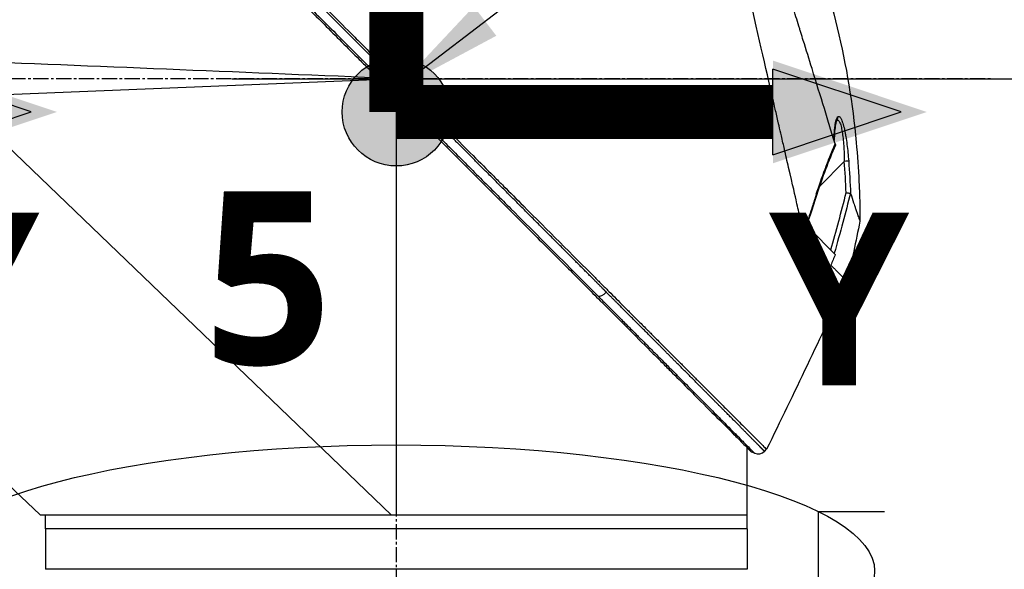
# Model space of a CAD drawing. Header units: millimetres. Extents: x 0 to 4378, y 0 to 2397.
# Tile 225 of 256: x 1460 to 1569, y 1815 to 1876. Entities that reach past the tile are written whole.
import ezdxf

# ---------------------------------------------------------------- set-up
doc = ezdxf.new("R2010")
doc.units = ezdxf.units.MM
doc.header["$LTSCALE"] = 0.2
doc.linetypes.add('CENTER2', pattern=[1.125, 0.75, -0.125, 0.125, -0.125])
for name, color, linetype in [('02_Center Line', 1, 'CENTER2'), ('07_Special Line2', 76, 'Continuous'), ('12_Before Rev.Num.', 5, 'Continuous'), ('13_After Rev.Num.', 6, 'Continuous')]:
    doc.layers.add(name, color=color, linetype=linetype)
doc.layers.add('14_Mark', color=7, linetype='Continuous', true_color=0xe03c31)
doc.styles.add('Rainbow-4.0 Style', font='malgunsl.ttf')
doc.styles.add('Rainbow-5.0 Style', font='malgunsl.ttf')
doc.dimstyles.new('Rainbow-4.0 Style', dxfattribs={"dimtxt": 3.5, "dimasz": 2.5, "dimexe": 1, "dimexo": 1, "dimgap": 1, "dimtad": 1, "dimdsep": 46, "dimtxsty": 'Rainbow-4.0 Style', "dimcen": 0, "dimclrd": 251, "dimclre": 251, "dimclrt": 7, "dimazin": 3, "dimtp": 0.1, "dimtm": 0.1, "dimtfac": 0.61, "dimtmove": 0, "dimatfit": 3, "dimfxl": 1, "dimlwd": -1, "dimlwe": -1, "dimarcsym": 1})
doc.dimstyles.new('Rainbow-5.0 Style', dxfattribs={"dimtxt": 4.5, "dimasz": 2.5, "dimexe": 1, "dimexo": 1, "dimgap": 1, "dimtad": 1, "dimdsep": 46, "dimtxsty": 'Rainbow-5.0 Style', "dimcen": 0, "dimclrd": 251, "dimclre": 251, "dimclrt": 7, "dimazin": 3, "dimtp": 0.1, "dimtm": 0.1, "dimtfac": 0.61, "dimtmove": 0, "dimatfit": 3, "dimfxl": 1, "dimlwd": -1, "dimlwe": -1, "dimarcsym": 1})

# ---------------------------------------------------------------- blocks, each defined once
blk = doc.blocks.new('A$Ce9bf501b')
for p, q in [((-126.38, 1369.84), (-126.38, 1369.84)), ((-121.6, 1369.64), (-121.6, 1369.65)), ((-119.77, 1369.57), (-119.77, 1369.57)), ((-119.27, 1369.55), (-119.27, 1369.55)), ((-159.7, 1367.2), (-113.08, 1369.1)), ((-113.08, 1369.1), (-112.6, 1369.12)), ((-159.7, 1367.2), (-111.22, 1320.7)), ((-110.7, 1367.22), (-110.7, 1320.7)), ((-61.73, 1364.55), (-61.73, 1364.55)), ((-61.73, 1364.55), (-61.73, 1364.55)), ((-63.62, 1357.27), (-60.89, 1360.01)), ((-63.74, 1357.16), (-63.74, 1357.16)), ((-65.11, 1352.81), (-65.06, 1352.86)), ((-65.08, 1352.88), (-65.06, 1352.86)), ((-65.06, 1352.86), (-64.8, 1352.59)), ((-61.89, 1349.68), (-64.8, 1352.59)), ((-62.39, 1348.49), (-62.39, 1348.49)), ((-62.39, 1348.49), (-62.39, 1348.49)), ((-62.39, 1348.49), (-62.39, 1348.49)), ((-71.7, 1320.7), (-71.7, 1328.22)), ((-71.22, 1327.74), (-70.85, 1327.59)), ((-69.76, 1327.8), (-69.53, 1328.03)), ((-153.8, 1324.07), (-150.3, 1320.77)), ((-111.22, 1320.7), (-150.23, 1320.7)), ((-149.7, 1319.2), (-149.7, 1320.7)), ((-110.7, 1320.7), (-111.22, 1320.7)), ((-71.7, 1320.7), (-110.7, 1320.7)), ((-71.7, 1320.7), (-110.7, 1320.7)), ((-71.7, 1319.2), (-71.7, 1320.7)), ((-71.7, 1319.2), (-149.7, 1319.2)), ((-71.7, 1319.2), (-149.7, 1319.2)), ((-149.7, 1319.2), (-149.7, 1314.7)), ((-71.7, 1319.2), (-71.7, 1314.7)), ((-71.7, 1314.7), (-149.7, 1314.7))]:
    blk.add_line(p, q)
blk.add_arc((-70.46, 1328.51), 1, 247.0486, 315.0011)
for centre, major_axis, ratio, start_param, end_param in [((-112.64, 1370.82), (-0.707, -0.708), 0.014107, 4.712384, 6.026259), ((-62.11, 1364.88), (0.365, -0.341), 0.967774, 0.031819, 0.893203), ((-60.9, 1360), (0.499, 0.036), 0.01714, 0.149461, 1.551007), ((-270.53, 1365.66), (194.42, 114.36), 0.811755, 5.576632, 5.609274), ((144.97, 1233.43), (-235.1, -235.11), 0.712878, 4.90627, 4.909966), ((-87.65, 1345.79), (-0.708, -0.706), 0.435637, 0.291628, 1.571358), ((-150.31, 1320.76), (0.685, -0.645), 0.008693, 1.464682, 1.570872), ((-150.31, 1320.76), (-0.685, 0.645), 0.008695, 4.606273, 4.712465)]:
    blk.add_ellipse(centre, major_axis=major_axis, ratio=ratio, start_param=start_param, end_param=end_param)
for points, knots in [([(-152.18, 1410.26), (-152.18, 1410.27), (-152.1, 1410.19), (-151.86, 1409.94), (-151.75, 1409.84), (-151.61, 1409.7), (-151.43, 1409.52), (-151.42, 1409.51), (-151.42, 1409.51), (-151.41, 1409.5), (-151.25, 1409.34), (-151.06, 1409.15), (-150.83, 1408.92), (-150.63, 1408.73), (-150.41, 1408.51), (-150.16, 1408.26), (-150.13, 1408.23), (-150.1, 1408.2), (-150.07, 1408.16), (-149.82, 1407.92), (-149.55, 1407.65), (-149.24, 1407.34), (-149.22, 1407.32), (-149.19, 1407.29), (-149.16, 1407.26), (-149.02, 1407.12), (-148.86, 1406.96), (-148.7, 1406.81), (-148.61, 1406.71), (-148.51, 1406.61), (-148.41, 1406.52), (-148.36, 1406.47), (-148.31, 1406.42), (-148.26, 1406.37), (-148.22, 1406.32), (-148.18, 1406.28), (-148.13, 1406.23), (-148.12, 1406.22), (-148.11, 1406.22), (-148.11, 1406.21), (-147.42, 1405.53), (-146.71, 1404.82), (-146.01, 1404.12), (-145.56, 1403.67), (-145.11, 1403.23), (-144.67, 1402.79), (-144.18, 1402.3), (-143.69, 1401.81), (-143.23, 1401.35), (-142.82, 1400.94), (-142.42, 1400.55), (-142.05, 1400.17), (-141.33, 1399.46), (-140.69, 1398.82), (-140.14, 1398.27), (-140.01, 1398.14), (-139.89, 1398.03), (-139.78, 1397.91), (-139.47, 1397.6), (-139.19, 1397.32), (-138.94, 1397.08), (-138.82, 1396.95), (-138.71, 1396.84), (-138.6, 1396.74), (-138.57, 1396.7), (-138.54, 1396.67), (-138.51, 1396.64), (-138.49, 1396.62), (-138.47, 1396.61), (-138.45, 1396.59), (-138.43, 1396.56), (-138.41, 1396.54), (-138.38, 1396.52), (-138.37, 1396.51), (-138.36, 1396.5), (-138.35, 1396.49), (-138.35, 1396.48), (-138.35, 1396.48), (-138.35, 1396.48), (-138.34, 1396.48), (-138.34, 1396.48), (-138.34, 1396.48), (-138.34, 1396.47), (-138.33, 1396.47), (-138.32, 1396.45), (-137.95, 1396.08), (-137.58, 1395.71), (-137.2, 1395.34), (-136.06, 1394.2), (-134.9, 1393.04), (-133.73, 1391.87), (-132.53, 1390.67), (-131.32, 1389.47), (-130.11, 1388.26), (-128.86, 1387.02), (-127.62, 1385.78), (-126.38, 1384.54), (-125.98, 1384.13), (-125.57, 1383.73), (-125.16, 1383.32), (-124.94, 1383.1), (-124.71, 1382.87), (-124.49, 1382.65), (-123.85, 1382.01), (-123.21, 1381.38), (-122.58, 1380.74), (-121.27, 1379.44), (-119.99, 1378.15), (-118.72, 1376.89), (-118.06, 1376.24), (-117.42, 1375.59), (-116.77, 1374.95), (-116.12, 1374.29), (-115.47, 1373.64), (-114.82, 1373), (-114.09, 1372.27), (-113.37, 1371.54), (-112.65, 1370.83)], [0.0000275, 0.0000275, 0.0000275, 0.0000275, 0.0859853, 0.0859853, 0.0859853, 0.1241981, 0.1241981, 0.1241981, 0.125, 0.125, 0.125, 0.1589987, 0.1589987, 0.1589987, 0.1875, 0.1875, 0.1875, 0.1911709, 0.1911709, 0.1911709, 0.21875, 0.21875, 0.21875, 0.2212271, 0.2212271, 0.2212271, 0.234375, 0.234375, 0.234375, 0.2421875, 0.2421875, 0.2421875, 0.2460938, 0.2460938, 0.2460938, 0.2496161, 0.2496161, 0.2496161, 0.25, 0.25, 0.25, 0.2912742, 0.2912742, 0.2912742, 0.3179228, 0.3179228, 0.3179228, 0.3481944, 0.3481944, 0.3481944, 0.375, 0.375, 0.375, 0.4261619, 0.4261619, 0.4261619, 0.4375, 0.4375, 0.4375, 0.46875, 0.46875, 0.46875, 0.484375, 0.484375, 0.484375, 0.4893023, 0.4893023, 0.4893023, 0.4921875, 0.4921875, 0.4921875, 0.4960938, 0.4960938, 0.4960938, 0.4980469, 0.4980469, 0.4980469, 0.4986572, 0.4986572, 0.4986572, 0.4992676, 0.4992676, 0.4992676, 0.5, 0.5, 0.5, 0.5215625, 0.5215625, 0.5215625, 0.5877727, 0.5877727, 0.5877727, 0.656049, 0.656049, 0.656049, 0.7265974, 0.7265974, 0.7265974, 0.75, 0.75, 0.75, 0.7627993, 0.7627993, 0.7627993, 0.7996666, 0.7996666, 0.7996666, 0.8755356, 0.8755356, 0.8755356, 0.9146293, 0.9146293, 0.9146293, 0.9545641, 0.9545641, 0.9545641, 1, 1, 1, 1]), ([(-151.97, 1410.47), (-151.97, 1410.47), (-151.91, 1410.41), (-151.66, 1410.15), (-151.47, 1409.97), (-150.72, 1409.22), (-149.99, 1408.49), (-148.81, 1407.31), (-148.53, 1407.03), (-147.91, 1406.41), (-147.55, 1406.05), (-146.21, 1404.71), (-145.11, 1403.61), (-143.61, 1402.11), (-143.29, 1401.79), (-142.22, 1400.72), (-141.44, 1399.94), (-139.78, 1398.28), (-138.89, 1397.39), (-137.51, 1396.01), (-137.03, 1395.53), (-136.05, 1394.55), (-135.54, 1394.05), (-134.5, 1393), (-133.97, 1392.47), (-132.27, 1390.77), (-131.1, 1389.6), (-129.29, 1387.79), (-128.66, 1387.16), (-127.38, 1385.88), (-126.72, 1385.22), (-125.36, 1383.86), (-124.67, 1383.17), (-123.62, 1382.12), (-123.26, 1381.76), (-122.15, 1380.66), (-121.41, 1379.91), (-119.03, 1377.53), (-117.38, 1375.88), (-115.34, 1373.84), (-114.93, 1373.44), (-113.99, 1372.5), (-113.46, 1371.96), (-112.56, 1371.07), (-112.24, 1370.74), (-111.8, 1370.31), (-111.74, 1370.24), (-111.6, 1370.1), (-111.53, 1370.03), (-111.21, 1369.71), (-111.01, 1369.51), (-110.66, 1369.16), (-110.56, 1369.06), (-110.28, 1368.78), (-110.13, 1368.63), (-109.82, 1368.32), (-109.67, 1368.17), (-109.42, 1367.92), (-109.31, 1367.82), (-109.12, 1367.63), (-109.04, 1367.55), (-108.85, 1367.35), (-108.74, 1367.24), (-108.54, 1367.04), (-108.45, 1366.95), (-107.1, 1365.6), (-105.83, 1364.33), (-103.76, 1362.27), (-102.96, 1361.46), (-101.39, 1359.89), (-100.62, 1359.13), (-99.49, 1357.99), (-99.13, 1357.63), (-98.02, 1356.53), (-97.29, 1355.8), (-93.83, 1352.33), (-91.16, 1349.66), (-88.46, 1346.97), (-88.33, 1346.83), (-88.05, 1346.56), (-87.92, 1346.42), (-87.65, 1346.15), (-87.51, 1346.02), (-87.27, 1345.77), (-87.17, 1345.67), (-86.51, 1345.02), (-85.97, 1344.48), (-85.29, 1343.79), (-85.14, 1343.64), (-84.86, 1343.36), (-84.73, 1343.23), (-84.47, 1342.97), (-84.34, 1342.84), (-84.04, 1342.54), (-83.88, 1342.38), (-83.56, 1342.06), (-83.4, 1341.91), (-83.07, 1341.58), (-82.9, 1341.4), (-82.65, 1341.15), (-82.57, 1341.08), (-82.38, 1340.89), (-82.27, 1340.77), (-82.03, 1340.53), (-81.9, 1340.4), (-81.58, 1340.09), (-81.4, 1339.9), (-81.02, 1339.52), (-80.83, 1339.33), (-80.24, 1338.74), (-79.86, 1338.36), (-79.39, 1337.89), (-79.3, 1337.8), (-79.07, 1337.57), (-78.93, 1337.44), (-78.65, 1337.15), (-78.5, 1337), (-78.2, 1336.7), (-78.05, 1336.55), (-77.74, 1336.24), (-77.59, 1336.09), (-77.3, 1335.8), (-77.16, 1335.66), (-76.74, 1335.24), (-76.47, 1334.97), (-75.95, 1334.46), (-75.71, 1334.21), (-75.25, 1333.75), (-75.03, 1333.53), (-74.41, 1332.91), (-74.03, 1332.53), (-73.34, 1331.84), (-73.03, 1331.54), (-72.49, 1330.99), (-72.25, 1330.75), (-71.82, 1330.33), (-71.63, 1330.14), (-71.38, 1329.88), (-71.3, 1329.81), (-71.09, 1329.59), (-70.96, 1329.46), (-70.62, 1329.13), (-70.43, 1328.94), (-70.02, 1328.53), (-69.84, 1328.34), (-69.65, 1328.15), (-69.6, 1328.11), (-69.56, 1328.06), (-69.54, 1328.05), (-69.53, 1328.03), (-69.53, 1328.03), (-69.53, 1328.03)], [-21.000836, -21.000836, -21.000836, -21.000836, -20.328863, -20.328863, -19.655828, -19.655828, -18.308332, -18.308332, -17.924512, -17.924512, -17.485993, -17.485993, -16.316696, -16.316696, -16.006668, -16.006668, -15.296307, -15.296307, -14.534305, -14.534305, -14.139555, -14.139555, -13.730091, -13.730091, -13.30546, -13.30546, -12.401825, -12.401825, -11.929878, -11.929878, -11.437802, -11.437802, -10.9252, -10.9252, -10.663362, -10.663362, -10.117833, -10.117833, -8.934625, -8.934625, -8.645977, -8.645977, -8.260408, -8.260408, -8.006475, -8.006475, -7.961161, -7.961161, -7.91407, -7.91407, -7.778509, -7.778509, -7.724161, -7.724161, -7.666804, -7.666804, -7.602838, -7.602838, -7.565627, -7.565627, -7.532521, -7.532521, -7.488032, -7.488032, -7.450837, -7.450837, -6.924212, -6.924212, -6.587553, -6.587553, -6.265466, -6.265466, -6.109966, -6.109966, -5.79866, -5.79866, -4.627003, -4.627003, -4.564096, -4.564096, -4.501625, -4.501625, -4.439084, -4.439084, -4.389917, -4.389917, -4.135415, -4.135415, -4.06302, -4.06302, -4.00074, -4.00074, -3.938004, -3.938004, -3.858125, -3.858125, -3.782258, -3.782258, -3.697501, -3.697501, -3.658476, -3.658476, -3.601749, -3.601749, -3.53559, -3.53559, -3.439968, -3.439968, -3.337887, -3.337887, -3.131131, -3.131131, -3.082568, -3.082568, -3.005474, -3.005474, -2.922888, -2.922888, -2.834293, -2.834293, -2.74619, -2.74619, -2.661641, -2.661641, -2.496608, -2.496608, -2.34096, -2.34096, -2.194458, -2.194458, -1.921626, -1.921626, -1.681164, -1.681164, -1.470918, -1.470918, -1.287493, -1.287493, -1.207074, -1.207074, -1.056347, -1.056347, -0.792008, -0.792008, -0.395398, -0.395398, -0.197631, -0.197631, -0.099394, -0.099394, 0, 0, 0, 0]), ([(-152.38, 1409.13), (-152.38, 1409.13), (-152.27, 1409.02), (-152.06, 1408.81), (-151.95, 1408.7), (-151.81, 1408.56), (-151.64, 1408.39), (-151.47, 1408.22), (-151.27, 1408.03), (-151.05, 1407.8), (-150.83, 1407.58), (-150.58, 1407.33), (-150.3, 1407.06), (-150.03, 1406.79), (-149.73, 1406.49), (-149.42, 1406.18), (-149.1, 1405.86), (-148.76, 1405.52), (-148.4, 1405.16), (-147.76, 1404.52), (-147.06, 1403.83), (-146.32, 1403.08), (-145.89, 1402.66), (-145.45, 1402.22), (-145, 1401.77), (-144.54, 1401.31), (-144.06, 1400.84), (-143.57, 1400.35), (-142.6, 1399.38), (-141.58, 1398.36), (-140.52, 1397.3), (-140, 1396.78), (-139.46, 1396.24), (-138.92, 1395.7), (-138.49, 1395.27), (-138.06, 1394.85), (-137.63, 1394.41), (-136.51, 1393.3), (-135.37, 1392.15), (-134.2, 1390.98), (-133.02, 1389.81), (-131.83, 1388.62), (-130.62, 1387.41), (-129.4, 1386.2), (-128.17, 1384.97), (-126.93, 1383.73), (-126.31, 1383.1), (-125.68, 1382.48), (-125.05, 1381.85), (-124.42, 1381.22), (-123.79, 1380.59), (-123.16, 1379.96), (-121.89, 1378.69), (-120.62, 1377.42), (-119.34, 1376.14), (-118.7, 1375.5), (-118.05, 1374.86), (-117.41, 1374.22), (-116.77, 1373.57), (-116.12, 1372.93), (-115.48, 1372.29), (-114.76, 1371.57), (-114.04, 1370.85), (-113.33, 1370.14)], [0, 0, 0, 0, 0.0671031, 0.0671031, 0.0671031, 0.1029277, 0.1029277, 0.1029277, 0.1387919, 0.1387919, 0.1387919, 0.1747111, 0.1747111, 0.1747111, 0.2106779, 0.2106779, 0.2106779, 0.2467042, 0.2467042, 0.2467042, 0.3103939, 0.3103939, 0.3103939, 0.3465771, 0.3465771, 0.3465771, 0.383319, 0.383319, 0.383319, 0.4564224, 0.4564224, 0.4564224, 0.4927866, 0.4927866, 0.4927866, 0.5210907, 0.5210907, 0.5210907, 0.5939582, 0.5939582, 0.5939582, 0.6669229, 0.6669229, 0.6669229, 0.7399622, 0.7399622, 0.7399622, 0.7765034, 0.7765034, 0.7765034, 0.8130598, 0.8130598, 0.8130598, 0.886194, 0.886194, 0.886194, 0.9227702, 0.9227702, 0.9227702, 0.9593497, 0.9593497, 0.9593497, 1, 1, 1, 1]), ([(-152.16, 1408.68), (-152.16, 1408.68), (-152.16, 1408.68), (-151.4, 1407.92), (-150.96, 1407.48), (-150.23, 1406.74), (-150.05, 1406.57), (-148.41, 1404.93), (-146.35, 1402.87), (-143.27, 1399.79), (-142.56, 1399.08), (-140.08, 1396.6), (-138.2, 1394.72), (-135.2, 1391.72), (-134.12, 1390.64), (-131.86, 1388.38), (-130.67, 1387.19), (-128.15, 1384.67), (-126.82, 1383.34), (-124.02, 1380.54), (-122.54, 1379.06), (-120.28, 1376.8), (-119.5, 1376.02), (-117.42, 1373.94), (-116.11, 1372.63), (-114.48, 1371), (-114.16, 1370.68), (-113.62, 1370.14), (-113.43, 1369.95), (-113.02, 1369.54), (-112.86, 1369.38), (-112.52, 1369.04), (-112.34, 1368.86), (-112, 1368.52), (-111.84, 1368.36), (-111.41, 1367.93), (-111.12, 1367.65), (-110.76, 1367.29), (-110.69, 1367.21), (-110.52, 1367.04), (-110.43, 1366.95), (-110.12, 1366.64), (-109.96, 1366.48), (-109.36, 1365.88), (-108.96, 1365.48), (-106.9, 1363.42), (-105.24, 1361.76), (-102.84, 1359.36), (-102.08, 1358.6), (-99.86, 1356.38), (-98.42, 1354.94), (-95.68, 1352.2), (-94.38, 1350.9), (-92.51, 1349.03), (-91.92, 1348.45), (-90.21, 1346.74), (-89.1, 1345.62), (-87, 1343.52), (-86.01, 1342.53), (-84.14, 1340.67), (-83.27, 1339.79), (-82.03, 1338.55), (-81.65, 1338.17), (-80.91, 1337.43), (-80.56, 1337.08), (-79.57, 1336.09), (-78.94, 1335.47), (-77.82, 1334.34), (-77.31, 1333.83), (-75.98, 1332.5), (-75.2, 1331.73), (-74.26, 1330.78), (-74.01, 1330.53), (-73.37, 1329.89), (-73.01, 1329.53), (-72.21, 1328.73), (-71.84, 1328.37), (-71.53, 1328.05), (-71.48, 1328), (-71.36, 1327.88), (-71.31, 1327.83), (-71.23, 1327.76), (-71.22, 1327.74), (-71.22, 1327.74)], [-15.738203, -15.738203, -15.738203, -15.738203, -14.793481, -14.793481, -14.173934, -14.173934, -13.996984, -13.996984, -12.579476, -12.579476, -12.176243, -12.176243, -11.215253, -11.215253, -10.695697, -10.695697, -10.142358, -10.142358, -9.539575, -9.539575, -8.883963, -8.883963, -8.543526, -8.543526, -7.972636, -7.972636, -7.829924, -7.829924, -7.73886, -7.73886, -7.680875, -7.680875, -7.616244, -7.616244, -7.560081, -7.560081, -7.459116, -7.459116, -7.430908, -7.430908, -7.397967, -7.397967, -7.318024, -7.318024, -7.146824, -7.146824, -6.455961, -6.455961, -6.135134, -6.135134, -5.518203, -5.518203, -4.951279, -4.951279, -4.691225, -4.691225, -4.182012, -4.182012, -3.710062, -3.710062, -3.272291, -3.272291, -3.069642, -3.069642, -2.879581, -2.879581, -2.522736, -2.522736, -2.208798, -2.208798, -1.659444, -1.659444, -1.453529, -1.453529, -1.091939, -1.091939, -0.546675, -0.546675, -0.410051, -0.410051, -0.205023, -0.205023, 0, 0, 0, 0]), ([(-65.42, 1352.11), (-65.54, 1352.65), (-65.66, 1353.16), (-65.91, 1354.3), (-66.06, 1354.9), (-66.33, 1356.08), (-66.62, 1357.39), (-67.24, 1360.05), (-67.4, 1360.71), (-67.6, 1361.6), (-67.65, 1361.84), (-67.76, 1362.33), (-67.82, 1362.59), (-67.96, 1363.22), (-68.05, 1363.6), (-68.17, 1364.1), (-68.2, 1364.23), (-68.33, 1364.83), (-68.45, 1365.32), (-68.74, 1366.61), (-68.93, 1367.42), (-69.93, 1371.8), (-70.96, 1376.25), (-72.16, 1381.54), (-72.22, 1381.79), (-72.34, 1382.32), (-72.4, 1382.59), (-72.52, 1383.1), (-72.58, 1383.35), (-72.87, 1384.61), (-73.09, 1385.6), (-73.43, 1387.07), (-73.54, 1387.56), (-74.11, 1390.02), (-74.54, 1391.91), (-75.06, 1394.16), (-75.16, 1394.6), (-76.06, 1398.55), (-76.75, 1401.56), (-77.63, 1405.4), (-77.91, 1406.61), (-78.23, 1408.01), (-78.31, 1408.39), (-78.46, 1409.02), (-78.51, 1409.26), (-78.55, 1409.4)], [0, 0, 0, 0, 0.224226, 0.224226, 0.438481, 0.438481, 0.643813, 0.643813, 0.718212, 0.718212, 0.74576, 0.74576, 0.776284, 0.776284, 0.820204, 0.820204, 0.834927, 0.834927, 0.896521, 0.896521, 0.995652, 0.995652, 1.428405, 1.428405, 1.450296, 1.450296, 1.471663, 1.471663, 1.492327, 1.492327, 1.574835, 1.574835, 1.616316, 1.616316, 1.784634, 1.784634, 1.826029, 1.826029, 2.164003, 2.164003, 2.373598, 2.373598, 2.479923, 2.479923, 2.586935, 2.586935, 2.586935, 2.586935]), ([(-61.89, 1361.95), (-62.08, 1362.55), (-62.28, 1363.19), (-62.68, 1364.5), (-62.89, 1365.18), (-63.54, 1367.29), (-64, 1368.77), (-64.79, 1371.34), (-65.12, 1372.39), (-65.54, 1373.74), (-65.63, 1374.03), (-65.76, 1374.46), (-65.8, 1374.6), (-66.07, 1375.46), (-66.29, 1376.17), (-66.62, 1377.26), (-66.74, 1377.65), (-67, 1378.46), (-67.13, 1378.87), (-67.39, 1379.72), (-67.53, 1380.15), (-67.8, 1381.02), (-67.94, 1381.45), (-68.22, 1382.32), (-68.36, 1382.75), (-69.06, 1384.92), (-69.61, 1386.63), (-70.26, 1388.68), (-70.39, 1389.07), (-70.77, 1390.27), (-71.02, 1391.06), (-71.51, 1392.61), (-71.75, 1393.37), (-72.1, 1394.48), (-72.22, 1394.83), (-72.44, 1395.54), (-72.55, 1395.88), (-72.76, 1396.55), (-72.86, 1396.88), (-73.07, 1397.54), (-73.17, 1397.86), (-73.31, 1398.32), (-73.36, 1398.46), (-74.11, 1400.84), (-74.68, 1402.68), (-75.14, 1404.22), (-75.19, 1404.39), (-75.32, 1404.81), (-75.39, 1405.06), (-75.55, 1405.62), (-75.63, 1405.9), (-75.72, 1406.24), (-75.75, 1406.33), (-75.8, 1406.5), (-75.81, 1406.57), (-75.83, 1406.62)], [0.00002, 0.00002, 0.00002, 0.00002, 0.259158, 0.259158, 0.518708, 0.518708, 1.038075, 1.038075, 1.384705, 1.384705, 1.477831, 1.477831, 1.526561, 1.526561, 1.759973, 1.759973, 1.890971, 1.890971, 2.029156, 2.029156, 2.171186, 2.171186, 2.316283, 2.316283, 2.460898, 2.460898, 3.049329, 3.049329, 3.189055, 3.189055, 3.478614, 3.478614, 3.769885, 3.769885, 3.913253, 3.913253, 4.056001, 4.056001, 4.19686, 4.19686, 4.341119, 4.341119, 4.411312, 4.411312, 5.498875, 5.498875, 5.634552, 5.634552, 5.872375, 5.872375, 6.229939, 6.229939, 6.408513, 6.408513, 6.587137, 6.587137, 6.587137, 6.587137]), ([(-65.65, 1387.09), (-62.36, 1379.18), (-60.35, 1370.65), (-59.43, 1360.67), (-59.33, 1359.21), (-59.21, 1356.81), (-59.18, 1355.88), (-59.15, 1354.41), (-59.15, 1353.86), (-59.15, 1353.36)], [0, 0, 0, 0, 2.569332, 2.569332, 3.007712, 3.007712, 3.288956, 3.288956, 3.446993, 3.446993, 3.446993, 3.446993]), ([(-112.18, 1370.36), (-112.21, 1370.32), (-112.25, 1370.28), (-112.29, 1370.25), (-112.33, 1370.21), (-112.36, 1370.17), (-112.4, 1370.13), (-112.44, 1370.1), (-112.47, 1370.06), (-112.51, 1370.03), (-112.54, 1369.99), (-112.58, 1369.96), (-112.61, 1369.92), (-112.64, 1369.89), (-112.67, 1369.86), (-112.7, 1369.83), (-112.72, 1369.81), (-112.75, 1369.78), (-112.77, 1369.76), (-112.79, 1369.74), (-112.81, 1369.72), (-112.82, 1369.71), (-112.84, 1369.69), (-112.85, 1369.68), (-112.86, 1369.67)], [0, 0, 0, 0, 0.125, 0.125, 0.125, 0.25, 0.25, 0.25, 0.375, 0.375, 0.375, 0.5, 0.5, 0.5, 0.625, 0.625, 0.625, 0.75, 0.75, 0.75, 0.875, 0.875, 0.875, 1, 1, 1, 1]), ([(-113.33, 1370.14), (-113.31, 1370.12), (-113.3, 1370.11), (-113.29, 1370.1), (-113.14, 1369.95), (-113, 1369.81), (-112.86, 1369.67)], [0, 0, 0, 0, 0.084771, 0.084771, 0.084771, 1, 1, 1, 1]), ([(-111.78, 1369.96), (-111.82, 1369.93), (-111.86, 1369.89), (-111.89, 1369.85), (-111.93, 1369.81), (-111.97, 1369.78), (-112, 1369.74), (-112.04, 1369.7), (-112.08, 1369.67), (-112.11, 1369.63), (-112.15, 1369.6), (-112.18, 1369.56), (-112.21, 1369.53), (-112.25, 1369.5), (-112.28, 1369.47), (-112.3, 1369.44), (-112.33, 1369.41), (-112.35, 1369.39), (-112.37, 1369.37), (-112.4, 1369.35), (-112.41, 1369.33), (-112.43, 1369.31), (-112.44, 1369.3), (-112.46, 1369.29), (-112.47, 1369.28)], [0, 0, 0, 0, 0.125, 0.125, 0.125, 0.25, 0.25, 0.25, 0.375, 0.375, 0.375, 0.5, 0.5, 0.5, 0.625, 0.625, 0.625, 0.75, 0.75, 0.75, 0.875, 0.875, 0.875, 1, 1, 1, 1]), ([(-112.47, 1369.28), (-112.18, 1368.99), (-111.89, 1368.7), (-111.6, 1368.41), (-111.31, 1368.12), (-111.02, 1367.83), (-110.73, 1367.54)], [0, 0, 0, 0, 0.500049, 0.500049, 0.500049, 1, 1, 1, 1]), ([(-110.05, 1368.22), (-110.33, 1368.51), (-110.62, 1368.8), (-110.91, 1369.09), (-111.2, 1369.38), (-111.49, 1369.67), (-111.78, 1369.96)], [0, 0, 0, 0, 0.499983, 0.499983, 0.499983, 1, 1, 1, 1]), ([(-110.05, 1368.22), (-110.08, 1368.19), (-110.12, 1368.15), (-110.16, 1368.11), (-110.19, 1368.08), (-110.23, 1368.04), (-110.27, 1368), (-110.3, 1367.97), (-110.34, 1367.93), (-110.38, 1367.89), (-110.41, 1367.86), (-110.44, 1367.83), (-110.48, 1367.79), (-110.51, 1367.76), (-110.54, 1367.73), (-110.57, 1367.7), (-110.59, 1367.68), (-110.62, 1367.65), (-110.64, 1367.63), (-110.66, 1367.61), (-110.68, 1367.59), (-110.69, 1367.58), (-110.71, 1367.56), (-110.72, 1367.55), (-110.73, 1367.54)], [0, 0, 0, 0, 0.125, 0.125, 0.125, 0.25, 0.25, 0.25, 0.375, 0.375, 0.375, 0.496983, 0.496983, 0.496983, 0.625, 0.625, 0.625, 0.75, 0.75, 0.75, 0.875, 0.875, 0.875, 1, 1, 1, 1]), ([(-109.18, 1367.36), (-109.32, 1367.5), (-109.47, 1367.65), (-109.76, 1367.94), (-109.9, 1368.08), (-110.05, 1368.22)], [0.000007, 0.000007, 0.000007, 0.000007, 0.4987592, 0.4987592, 1, 1, 1, 1]), ([(-109.18, 1367.36), (-109.21, 1367.32), (-109.25, 1367.28), (-109.29, 1367.25), (-109.32, 1367.21), (-109.36, 1367.17), (-109.4, 1367.13), (-109.44, 1367.1), (-109.47, 1367.06), (-109.51, 1367.03), (-109.54, 1366.99), (-109.58, 1366.96), (-109.61, 1366.93), (-109.64, 1366.89), (-109.67, 1366.87), (-109.7, 1366.84), (-109.73, 1366.81), (-109.75, 1366.79), (-109.77, 1366.77), (-109.8, 1366.75), (-109.81, 1366.73), (-109.83, 1366.71), (-109.85, 1366.7), (-109.86, 1366.69), (-109.87, 1366.68)], [0, 0, 0, 0, 0.125, 0.125, 0.125, 0.25, 0.25, 0.25, 0.375, 0.375, 0.375, 0.5, 0.5, 0.5, 0.625, 0.625, 0.625, 0.75, 0.75, 0.75, 0.875, 0.875, 0.875, 1, 1, 1, 1]), ([(-109.87, 1366.68), (-109.59, 1366.4), (-109.3, 1366.11), (-109.02, 1365.83), (-108.74, 1365.54), (-108.45, 1365.26), (-108.16, 1364.97), (-107.03, 1363.84), (-105.9, 1362.71), (-104.77, 1361.58), (-103.62, 1360.43), (-102.48, 1359.28), (-101.34, 1358.14), (-100.2, 1357), (-99.06, 1355.87), (-97.94, 1354.74), (-95.71, 1352.51), (-93.52, 1350.31), (-91.38, 1348.18), (-91.02, 1347.81), (-90.65, 1347.44), (-90.29, 1347.08), (-90.12, 1346.91), (-89.96, 1346.75), (-89.8, 1346.59), (-89.27, 1346.06), (-88.76, 1345.54), (-88.24, 1345.03)], [0, 0, 0, 0, 0.037905, 0.037905, 0.037905, 0.076407, 0.076407, 0.076407, 0.228573, 0.228573, 0.228573, 0.383709, 0.383709, 0.383709, 0.538779, 0.538779, 0.538779, 0.846375, 0.846375, 0.846375, 0.899464, 0.899464, 0.899464, 0.923234, 0.923234, 0.923234, 1, 1, 1, 1]), ([(-62.03, 1362.39), (-62.02, 1362.63), (-62.01, 1362.85), (-62, 1363.05), (-61.99, 1363.17), (-61.99, 1363.29), (-61.98, 1363.4), (-61.97, 1363.46), (-61.97, 1363.51), (-61.96, 1363.57), (-61.96, 1363.62), (-61.95, 1363.65), (-61.94, 1363.72), (-61.94, 1363.79), (-61.93, 1363.86), (-61.92, 1363.92), (-61.91, 1363.99), (-61.9, 1364.06), (-61.89, 1364.13), (-61.87, 1364.25), (-61.85, 1364.34), (-61.82, 1364.46), (-61.76, 1364.7), (-61.7, 1364.86), (-61.62, 1364.94)], [0.041266, 0.041266, 0.041266, 0.041266, 0.25, 0.25, 0.25, 0.375, 0.375, 0.375, 0.4375, 0.4375, 0.4375, 0.5, 0.5, 0.5, 0.5575644, 0.5575644, 0.5575644, 0.625, 0.625, 0.625, 0.75, 0.75, 0.75, 1, 1, 1, 1]), ([(-61.62, 1364.94), (-61.57, 1365), (-61.5, 1365.01), (-61.45, 1364.98), (-61.41, 1364.96), (-61.38, 1364.93), (-61.35, 1364.9), (-61.34, 1364.88), (-61.33, 1364.87), (-61.32, 1364.86), (-61.3, 1364.83), (-61.27, 1364.79), (-61.25, 1364.75), (-61.22, 1364.68), (-61.18, 1364.61), (-61.15, 1364.53), (-61.14, 1364.49), (-61.12, 1364.46), (-61.11, 1364.42), (-61.09, 1364.37), (-61.07, 1364.32), (-61.05, 1364.26), (-60.99, 1364.06), (-60.93, 1363.83), (-60.87, 1363.58), (-60.85, 1363.46), (-60.82, 1363.33), (-60.79, 1363.2), (-60.77, 1363.06), (-60.74, 1362.92), (-60.72, 1362.78), (-60.67, 1362.5), (-60.63, 1362.2), (-60.59, 1361.89), (-60.51, 1361.3), (-60.45, 1360.68), (-60.4, 1360.04)], [0, 0, 0, 0, 0.068487, 0.068487, 0.068487, 0.110613, 0.110613, 0.110613, 0.125, 0.125, 0.125, 0.165111, 0.165111, 0.165111, 0.221432, 0.221432, 0.221432, 0.25, 0.25, 0.25, 0.287562, 0.287562, 0.287562, 0.427692, 0.427692, 0.427692, 0.5, 0.5, 0.5, 0.5757, 0.5757, 0.5757, 0.720411, 0.720411, 0.720411, 1, 1, 1, 1]), ([(-61.73, 1364.55), (-61.73, 1364.55), (-61.74, 1364.54), (-61.76, 1364.5), (-61.77, 1364.46), (-61.82, 1364.31), (-61.84, 1364.2), (-61.9, 1363.86), (-61.94, 1363.61), (-61.99, 1363.03), (-62, 1362.7), (-62.02, 1362.34)], [0.0239142, 0.0239142, 0.0239142, 0.0239142, 0.0520946, 0.0520946, 0.0991153, 0.0991153, 0.1707501, 0.1707501, 0.2833283, 0.2833283, 0.4069798, 0.4069798, 0.4069798, 0.4069798]), ([(-61.74, 1364.55), (-61.68, 1364.6), (-61.63, 1364.61), (-61.55, 1364.57), (-61.52, 1364.55), (-61.46, 1364.47), (-61.44, 1364.43), (-61.38, 1364.32), (-61.35, 1364.26), (-61.3, 1364.11), (-61.28, 1364.02), (-61.2, 1363.75), (-61.16, 1363.54), (-61.09, 1363.08), (-61.05, 1362.83), (-61, 1362.3), (-60.97, 1362.02), (-60.91, 1361.18), (-60.89, 1360.6), (-60.89, 1360.01)], [0.0086803, 0.0086803, 0.0086803, 0.0086803, 0.125, 0.125, 0.1875, 0.1875, 0.25, 0.25, 0.3125, 0.3125, 0.375, 0.375, 0.5, 0.5, 0.625, 0.625, 0.75, 0.75, 1, 1, 1, 1]), ([(-64, 1356.35), (-63.7, 1357.3), (-63.38, 1358.21), (-62.93, 1359.39), (-62.85, 1359.62), (-62.67, 1360.08), (-62.59, 1360.28), (-62.29, 1361.02), (-62.09, 1361.5), (-61.89, 1361.95)], [0, 0, 0, 0, 0.5, 0.5, 0.625, 0.625, 0.75, 0.75, 0.9999843, 0.9999843, 0.9999843, 0.9999843]), ([(-61.89, 1361.95), (-61.89, 1361.93), (-61.88, 1361.91), (-61.87, 1361.88), (-61.87, 1361.86), (-61.87, 1361.85)], [-0.01637818, -0.01637818, -0.01637818, -0.01637818, -0.00823051, -0.00823051, -0.00000316, -0.00000316, -0.00000316, -0.00000316]), ([(-60.68, 1356.53), (-60.68, 1356.53), (-60.68, 1356.53), (-60.63, 1356.52), (-60.58, 1356.51), (-60.48, 1356.5), (-60.43, 1356.5), (-60.37, 1356.49), (-60.36, 1356.49), (-60.32, 1356.49), (-60.29, 1356.49), (-60.24, 1356.48), (-60.22, 1356.47), (-60.21, 1356.47)], [-0.00030662, -0.00030662, -0.00030662, -0.00030662, 0, 0, 0.01532058, 0.01532058, 0.03142731, 0.03142731, 0.03552574, 0.03552574, 0.04971247, 0.04971247, 0.06328028, 0.06328028, 0.06328028, 0.06328028]), ([(-60.19, 1356.45), (-60.19, 1356.46), (-60.2, 1356.46), (-60.2, 1356.47), (-60.2, 1356.47), (-60.21, 1356.47)], [-0.00715982, -0.00715982, -0.00715982, -0.00715982, -0.003611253, -0.003611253, -0.000066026, -0.000066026, -0.000066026, -0.000066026]), ([(-60.19, 1356.45), (-60.07, 1356.08), (-59.96, 1355.73), (-59.82, 1355.32), (-59.79, 1355.22), (-59.71, 1355), (-59.67, 1354.88), (-59.59, 1354.62), (-59.54, 1354.48), (-59.47, 1354.28), (-59.45, 1354.21), (-59.34, 1353.91), (-59.28, 1353.73), (-59.21, 1353.53), (-59.19, 1353.48), (-59.17, 1353.43), (-59.16, 1353.41), (-59.16, 1353.39), (-59.15, 1353.38), (-59.15, 1353.37), (-59.15, 1353.37), (-59.15, 1353.36), (-59.15, 1353.36), (-59.15, 1353.36)], [0.00001, 0.00001, 0.00001, 0.00001, 0.245288, 0.245288, 0.32758, 0.32758, 0.439471, 0.439471, 0.588452, 0.588452, 0.672216, 0.672216, 0.969709, 0.969709, 1.119078, 1.119078, 1.193047, 1.193047, 1.22978, 1.22978, 1.265, 1.265, 1.331745, 1.331745, 1.331745, 1.331745]), ([(-65.53, 1351.62), (-65.5, 1351.72), (-65.46, 1351.84), (-65.43, 1351.98), (-65.42, 1352.04), (-65.42, 1352.09), (-65.42, 1352.1), (-65.42, 1352.11)], [-0.05209089, -0.05209089, -0.05209089, -0.05209089, -0.01888658, -0.01888658, -0.00311949, -0.00311949, 0, 0, 0, 0]), ([(-60.6, 1346.7), (-60.6, 1346.7), (-60.65, 1346.75), (-60.77, 1346.87), (-60.81, 1346.91), (-60.91, 1347.01), (-60.98, 1347.08), (-61.14, 1347.24), (-61.23, 1347.33), (-61.48, 1347.57), (-61.64, 1347.74), (-61.91, 1348.01), (-62, 1348.1), (-62.19, 1348.29), (-62.29, 1348.39), (-62.39, 1348.49)], [0.000084, 0.000084, 0.000084, 0.000084, 0.36531, 0.36531, 0.496252, 0.496252, 0.680576, 0.680576, 0.864613, 0.864613, 1.12402, 1.12402, 1.248089, 1.248089, 1.369227, 1.369227, 1.369227, 1.369227]), ([(-88.24, 1345.03), (-87.89, 1344.67), (-87.53, 1344.32), (-87.19, 1343.97), (-86.93, 1343.72), (-86.68, 1343.46), (-86.43, 1343.21), (-86.08, 1342.87), (-85.74, 1342.52), (-85.4, 1342.18), (-85.06, 1341.84), (-84.72, 1341.5), (-84.39, 1341.17), (-84.22, 1341), (-84.06, 1340.84), (-83.89, 1340.67), (-83.61, 1340.39), (-83.32, 1340.1), (-83.05, 1339.82), (-82.72, 1339.5), (-82.4, 1339.18), (-82.08, 1338.86), (-81.77, 1338.54), (-81.45, 1338.23), (-81.14, 1337.92), (-80.81, 1337.58), (-80.48, 1337.25), (-80.15, 1336.92), (-80, 1336.77), (-79.85, 1336.62), (-79.7, 1336.47), (-79.42, 1336.19), (-79.15, 1335.91), (-78.87, 1335.64), (-78.3, 1335.07), (-77.75, 1334.52), (-77.23, 1333.99), (-76.7, 1333.46), (-76.2, 1332.96), (-75.72, 1332.48), (-75.46, 1332.22), (-75.21, 1331.96), (-74.96, 1331.72), (-74.52, 1331.27), (-74.1, 1330.85), (-73.72, 1330.47), (-73.46, 1330.2), (-73.21, 1329.96), (-72.98, 1329.73), (-72.81, 1329.56), (-72.65, 1329.4), (-72.5, 1329.24), (-72.35, 1329.09), (-72.21, 1328.95), (-72.08, 1328.82), (-71.95, 1328.69), (-71.83, 1328.57), (-71.71, 1328.45), (-71.49, 1328.23), (-71.31, 1328.05), (-71.17, 1327.91), (-71.1, 1327.84), (-71.05, 1327.78), (-71, 1327.73), (-70.96, 1327.7), (-70.93, 1327.66), (-70.91, 1327.64), (-70.89, 1327.63), (-70.88, 1327.61), (-70.87, 1327.61), (-70.87, 1327.6), (-70.86, 1327.6), (-70.86, 1327.59), (-70.86, 1327.59), (-70.85, 1327.59), (-70.85, 1327.59)], [0, 0, 0, 0, 0.038515, 0.038515, 0.038515, 0.066566, 0.066566, 0.066566, 0.105122, 0.105122, 0.105122, 0.143579, 0.143579, 0.143579, 0.16279, 0.16279, 0.16279, 0.195995, 0.195995, 0.195995, 0.234457, 0.234457, 0.234457, 0.27289, 0.27289, 0.27289, 0.314748, 0.314748, 0.314748, 0.333918, 0.333918, 0.333918, 0.370525, 0.370525, 0.370525, 0.447102, 0.447102, 0.447102, 0.523544, 0.523544, 0.523544, 0.565188, 0.565188, 0.565188, 0.641396, 0.641396, 0.641396, 0.693272, 0.693272, 0.693272, 0.731274, 0.731274, 0.731274, 0.769237, 0.769237, 0.769237, 0.807172, 0.807172, 0.807172, 0.882963, 0.882963, 0.882963, 0.920831, 0.920831, 0.920831, 0.951804, 0.951804, 0.951804, 0.970728, 0.970728, 0.970728, 0.981042, 0.981042, 0.981042, 1, 1, 1, 1]), ([(-71.7, 1328.22), (-71.57, 1328.09), (-71.47, 1327.99), (-71.33, 1327.85), (-71.29, 1327.81), (-71.25, 1327.77), (-71.23, 1327.76), (-71.22, 1327.75), (-71.22, 1327.74), (-71.22, 1327.74), (-71.22, 1327.74), (-71.22, 1327.74), (-71.22, 1327.74), (-71.22, 1327.74), (-71.22, 1327.74), (-71.22, 1327.74)], [10.5801464, 10.5801464, 10.5801464, 10.5801464, 10.7036166, 10.7036166, 10.7937857, 10.7937857, 10.8389013, 10.8389013, 10.8614474, 10.8614474, 10.8727145, 10.8727145, 10.8783456, 10.8783456, 10.8838253, 10.8838253, 10.8838253, 10.8838253])]:
    blk.add_open_spline(points, degree=3, knots=knots)
for points in [[(-112.76, 1369.28), (-128.41, 1369.92), (-144.05, 1370.56), (-159.7, 1371.2)], [(-111.78, 1369.96), (-111.91, 1370.09), (-112.05, 1370.22), (-112.18, 1370.36)], [(-112.86, 1369.67), (-112.73, 1369.54), (-112.6, 1369.41), (-112.47, 1369.28)], [(-110.73, 1367.54), (-110.44, 1367.25), (-110.16, 1366.97), (-109.87, 1366.68)], [(-61.87, 1361.81), (-62.63, 1360.05), (-63.34, 1358.21), (-63.93, 1356.34)], [(-61.87, 1361.85), (-61.86, 1361.84), (-61.87, 1361.82), (-61.88, 1361.81)], [(-60.68, 1356.53), (-60.73, 1357.69), (-60.8, 1358.85), (-60.89, 1360.01)], [(-60.4, 1360.04), (-60.32, 1358.83), (-60.25, 1357.64), (-60.19, 1356.45)], [(-63.93, 1356.34), (-64.42, 1354.79), (-64.95, 1353.25), (-65.49, 1351.71)], [(-63.93, 1356.34), (-63.93, 1356.34), (-63.96, 1356.34), (-64, 1356.35)], [(-60.21, 1356.47), (-60.74, 1354.36), (-61.33, 1352.14), (-62.01, 1349.8)], [(-59.15, 1353.36), (-59.59, 1351.13), (-60.08, 1348.91), (-60.6, 1346.7)], [(-65.49, 1351.71), (-65.51, 1351.68), (-65.52, 1351.65), (-65.53, 1351.62)], [(-61.89, 1349.68), (-62.06, 1349.28), (-62.22, 1348.89), (-62.39, 1348.49)], [(-60.6, 1346.7), (-63.52, 1340.45), (-66.49, 1334.23), (-69.53, 1328.03)]]:
    blk.add_open_spline(points, degree=3)
blk.add_rational_spline([(-112.18, 1370.36), (-112.34, 1370.51), (-112.49, 1370.67), (-112.65, 1370.83)], [1, 1.00000000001, 1.00000000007, 1], degree=3)
for points, weights, knots in [([(-87.34, 1345.48), (-87.86, 1346.01), (-88.91, 1347.06), (-92.12, 1350.28), (-96.01, 1354.17), (-100.56, 1358.73), (-104.01, 1362.18), (-106.6, 1364.78), (-108.32, 1366.5), (-108.89, 1367.07), (-109.18, 1367.36)], [0.999998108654, 0.999998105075, 0.999998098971, 0.999998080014, 0.999998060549, 0.999998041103, 0.999998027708, 0.999998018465, 0.999998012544, 0.999998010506, 0.999998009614], [0, 0, 0, 0, 0.0767447, 0.1535458, 0.461084, 0.6161941, 0.7713836, 0.9235868, 0.9620932, 1, 1, 1, 1]), ([(-64, 1356.35), (-64.25, 1355.56), (-64.51, 1354.76), (-64.99, 1353.35), (-65.2, 1352.73), (-65.42, 1352.11)], [1.00000384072, 1.0000038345, 1.00000382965, 1.00000382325, 1.00000382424, 1.00000381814], [0, 0, 0, 0, 0.5599538, 0.5599538, 0.999794, 0.999794, 0.999794, 0.999794]), ([(-69.76, 1327.8), (-69.76, 1327.8), (-69.76, 1327.8), (-69.78, 1327.82), (-69.81, 1327.86), (-69.9, 1327.95), (-70.12, 1328.17), (-70.49, 1328.55), (-70.98, 1329.04), (-71.41, 1329.47), (-71.95, 1330.02), (-72.75, 1330.83), (-73.69, 1331.78), (-74.88, 1332.97), (-76.18, 1334.28), (-77.56, 1335.67), (-78.57, 1336.69), (-79.34, 1337.45), (-80.14, 1338.25), (-81.11, 1339.24), (-82.04, 1340.17), (-82.82, 1340.95), (-83.62, 1341.75), (-84.47, 1342.6), (-85.41, 1343.55), (-86.37, 1344.51), (-86.98, 1345.12), (-87.34, 1345.48)], [0.999997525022, 0.999997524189, 0.999997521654, 0.99999751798, 0.999997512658, 0.999997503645, 0.999997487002, 0.999997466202, 0.999997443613, 0.999997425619, 0.999997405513, 0.999997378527, 0.999997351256, 0.999997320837, 0.999997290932, 0.999997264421, 0.999997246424, 0.999997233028, 0.999997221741, 0.999997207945, 0.999997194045, 0.99999718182, 0.999997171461, 0.999997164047, 0.99999715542, 0.99999714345, 0.999997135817, 0.999997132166], [0, 0, 0, 0, 0.018958, 0.029272, 0.048196, 0.079169, 0.117037, 0.192828, 0.230763, 0.268726, 0.306728, 0.358604, 0.434813, 0.476456, 0.552898, 0.629475, 0.666083, 0.685252, 0.72711, 0.765543, 0.804005, 0.83721, 0.856421, 0.894878, 0.933434, 0.961485, 1, 1, 1, 1])]:
    blk.add_rational_spline(points, weights, degree=3, knots=knots)
at = {"layer": '02_Center Line', "ltscale": 11.288275}
for p, q in [((-110.7, 1418.77), (-110.7, 1190.45)), ((-214.54, 1369.2), (-44.64, 1369.2))]:
    blk.add_line(p, q, dxfattribs=at)
blk = doc.blocks.new('*D148')
at = {"color": 251, "linetype": 'ByBlock', "transparency": 16777216}
for p, q in [((1483.19, 1869.11), (1834.85, 1869.11)), ((1829.85, 681.61), (1829.85, 1856.61)), ((1617.14, 669.11), (1834.85, 669.11))]:
    blk.add_line(p, q, dxfattribs=at)
at = {"color": 251, "transparency": 16777216}
for points in [[(1827.77, 1856.61), (1831.94, 1856.61), (1829.85, 1869.11)], [(1827.77, 681.61), (1831.94, 681.61), (1829.85, 669.11)]]:
    blk.add_solid(points, dxfattribs=at)
at = {"layer": 'Defpoints', "color": 0, "transparency": 16777216}
for p in [(1478.19, 1869.11), (1829.85, 1869.11), (1612.14, 669.11)]:
    blk.add_point(p, dxfattribs=at)
at = {"color": 7, "transparency": 16777216, "insert": (1815.75, 1269.11), "char_height": 17.5, "attachment_point": 5, "rotation": 90, "style": 'Rainbow-4.0 Style'}
blk.add_mtext('1200', dxfattribs=at)
blk = doc.blocks.new('*D149')
at = {"color": 251, "linetype": 'ByBlock', "transparency": 16777216}
for p, q in [((1556.64, 1869.11), (1778.89, 1869.11)), ((1773.89, 1770.91), (1773.89, 1856.61)), ((1667.34, 1758.41), (1778.89, 1758.41))]:
    blk.add_line(p, q, dxfattribs=at)
at = {"color": 251, "transparency": 16777216}
for points in [[(1771.81, 1856.61), (1775.98, 1856.61), (1773.89, 1869.11)], [(1771.81, 1770.91), (1775.98, 1770.91), (1773.89, 1758.41)]]:
    blk.add_solid(points, dxfattribs=at)
at = {"layer": 'Defpoints', "color": 0, "transparency": 16777216}
for p in [(1551.64, 1869.11), (1773.89, 1869.11), (1662.34, 1758.41)]:
    blk.add_point(p, dxfattribs=at)
at = {"color": 7, "transparency": 16777216, "insert": (1759.79, 1813.76), "char_height": 17.5, "attachment_point": 5, "rotation": 90, "style": 'Rainbow-4.0 Style'}
blk.add_mtext('110.7', dxfattribs=at)
blk = doc.blocks.new('*D150')
at = {"color": 251, "linetype": 'ByBlock', "transparency": 16777216}
for p, q in [((1501.44, 1915.69), (1501.44, 1965.27)), ((1612.14, 1804.58), (1612.14, 1965.27)), ((1513.94, 1960.27), (1599.64, 1960.27))]:
    blk.add_line(p, q, dxfattribs=at)
at = {"color": 251, "transparency": 16777216}
for points in [[(1513.94, 1962.35), (1513.94, 1958.18), (1501.44, 1960.27)], [(1599.64, 1962.35), (1599.64, 1958.18), (1612.14, 1960.27)]]:
    blk.add_solid(points, dxfattribs=at)
at = {"layer": 'Defpoints', "color": 0, "transparency": 16777216}
for p in [(1612.14, 1960.27), (1501.44, 1910.69), (1612.14, 1799.58)]:
    blk.add_point(p, dxfattribs=at)
at = {"color": 7, "transparency": 16777216, "insert": (1556.79, 1974.37), "char_height": 17.5, "attachment_point": 5, "style": 'Rainbow-4.0 Style'}
blk.add_mtext('110.7', dxfattribs=at)
blk = doc.blocks.new('A$C19ebd0c3_1234')
for q in [(46.93, -0.78), (54.3, 6.59)]:
    blk.add_line((46.93, 6.59), q)
blk.add_ellipse((0, 0), major_axis=(53.19, 0), ratio=0.263273)
blk = doc.blocks.new('A$C46360d6a')
at = {"layer": '07_Special Line2'}
blk.add_hatch(color=256, dxfattribs=at).paths.add_polyline_path([(49.156, 0), (34.9, 4.752), (34.9, -4.752)])
at = {"layer": '12_Before Rev.Num.'}
blk.add_hatch(color=256, dxfattribs=at).paths.add_polyline_path([(0, 49.156), (-4.752, 34.9), (4.752, 34.9)])
at = {"layer": '14_Mark'}
h = blk.add_hatch(color=256, dxfattribs=at)
h.dxf.hatch_style = 1
h.paths.add_polyline_path([(5, 0, 1), (-5, 0, 1)])
at = {"layer": '07_Special Line2'}
for p, q in [((34.9, -3.96), (34.9, 3.96)), ((46.78, 0), (34.9, 3.96)), ((34.9, -3.96), (46.78, 0))]:
    blk.add_line(p, q, dxfattribs=at)
at = {"layer": '07_Special Line2', "const_width": 5}
blk.add_lwpolyline([(34.9, 0), (0, 0)], dxfattribs=at)
at = {"layer": '12_Before Rev.Num.'}
for p, q in [((0, 46.78), (-3.96, 34.9)), ((3.96, 34.9), (0, 46.78)), ((3.96, 34.9), (-3.96, 34.9))]:
    blk.add_line(p, q, dxfattribs=at)
at = {"layer": '12_Before Rev.Num.', "const_width": 5}
blk.add_lwpolyline([(0, 34.9), (0, 0)], dxfattribs=at)
at = {"layer": '14_Mark'}
blk.add_circle((0, 0), 5, dxfattribs=at)
at = {"layer": '07_Special Line2', "insert": (34.529, -17.308), "char_height": 16, "attachment_point": 4, "style": 'Rainbow-5.0 Style'}
blk.add_mtext('{\\fMalgun Gothic Semilight|b1|i0|c129|p50;Y}', dxfattribs=at)
at = {"layer": '12_Before Rev.Num.', "insert": (-20.587, 35.725), "char_height": 16, "attachment_point": 4, "style": 'Rainbow-5.0 Style'}
blk.add_mtext('{\\fMalgun Gothic Semilight|b1|i0|c129|p50;Z}', dxfattribs=at)
at = {"layer": '14_Mark', "insert": (-17.839, -15.459), "char_height": 16, "attachment_point": 4, "style": 'Rainbow-5.0 Style'}
blk.add_mtext('{\\fMalgun Gothic Semilight|b1|i0|c129|p50;T}', dxfattribs=at)
blk = doc.blocks.new('A$Cc9315064')
at = {"layer": '07_Special Line2'}
blk.add_hatch(color=256, dxfattribs=at).paths.add_polyline_path([(49.156, 0), (34.9, 4.752), (34.9, -4.752)])
at = {"layer": '12_Before Rev.Num.'}
blk.add_hatch(color=256, dxfattribs=at).paths.add_polyline_path([(0, 49.156), (-4.752, 34.9), (4.752, 34.9)])
at = {"layer": '14_Mark'}
h = blk.add_hatch(color=256, dxfattribs=at)
h.dxf.hatch_style = 1
h.paths.add_polyline_path([(5, 0, 1), (-5, 0, 1)])
at = {"layer": '07_Special Line2'}
for p, q in [((34.9, -3.96), (34.9, 3.96)), ((46.78, 0), (34.9, 3.96)), ((34.9, -3.96), (46.78, 0))]:
    blk.add_line(p, q, dxfattribs=at)
at = {"layer": '07_Special Line2', "const_width": 5}
blk.add_lwpolyline([(34.9, 0), (0, 0)], dxfattribs=at)
at = {"layer": '12_Before Rev.Num.'}
for p, q in [((0, 46.78), (-3.96, 34.9)), ((3.96, 34.9), (0, 46.78)), ((3.96, 34.9), (-3.96, 34.9))]:
    blk.add_line(p, q, dxfattribs=at)
at = {"layer": '12_Before Rev.Num.', "const_width": 5}
blk.add_lwpolyline([(0, 34.9), (0, 0)], dxfattribs=at)
at = {"layer": '14_Mark'}
blk.add_circle((0, 0), 5, dxfattribs=at)
at = {"layer": '07_Special Line2', "insert": (34.529, -17.308), "char_height": 16, "attachment_point": 4, "style": 'Rainbow-5.0 Style'}
blk.add_mtext('{\\fMalgun Gothic Semilight|b1|i0|c129|p50;Y}', dxfattribs=at)
at = {"layer": '12_Before Rev.Num.', "insert": (-20.587, 35.725), "char_height": 16, "attachment_point": 4, "style": 'Rainbow-5.0 Style'}
blk.add_mtext('{\\fMalgun Gothic Semilight|b1|i0|c129|p50;Z}', dxfattribs=at)
at = {"layer": '14_Mark', "insert": (-17.839, -15.459), "char_height": 16, "attachment_point": 4, "style": 'Rainbow-5.0 Style'}
blk.add_mtext('{\\fMalgun Gothic Semilight|b1|i0|c129|p50;5}', dxfattribs=at)

msp = doc.modelspace()

# ---------------------------------------------------------------- block references
at = {"xscale": 1.2, "yscale": 1.2, "zscale": 1.2}
for name, p in [('A$C46360d6a', (1404.744, 1865.415)), ('A$Cc9315064', (1501.444, 1865.415))]:
    msp.add_blockref(name, p, dxfattribs=at)
msp.add_blockref('A$Ce9bf501b', (1612.144, 499.915))
at = {"layer": '13_After Rev.Num.'}
msp.add_blockref('A$C19ebd0c3_1234', (1501.44, 1814.427), dxfattribs=at)

# ---------------------------------------------------------------- dimensions: what is measured, and where the dimension line sits
dim = msp.add_linear_dim(base=(1612.144, 1960.265), p1=(1501.444, 1910.685), p2=(1612.144, 1799.581), dimstyle='Rainbow-4.0 Style', override={"dimscale": 5})
dim.commit()
dim.dimension.update_dxf_attribs({"geometry": '*D150', "text_midpoint": (1556.794, 1974.366)})
for base, p1, p2, picture, middle in [((1829.854, 1869.115), (1612.144, 669.115), (1478.192, 1869.115), '*D148', (1815.753, 1269.115)), ((1773.892, 1869.115), (1662.341, 1758.415), (1551.641, 1869.115), '*D149', (1759.791, 1813.765))]:
    dim = msp.add_linear_dim(base=base, p1=p1, p2=p2, angle=90, dimstyle='Rainbow-4.0 Style', override={"dimscale": 5})
    dim.commit()
    dim.dimension.update_dxf_attribs({"geometry": picture, "text_midpoint": middle})

# ---------------------------------------------------------------- leaders
at = {"annotation_type": 0, "has_hookline": 1, "hookline_direction": 0, "text_width": 122.213}
msp.add_leader([(1501.405, 1867.9), (1661.483, 1990.696), (1673.983, 1990.696)], dimstyle='Rainbow-5.0 Style', override={"dimscale": 5, "dimgap": 1, "dimtad": 1}, dxfattribs=at)

doc.saveas('drawing.dxf')
